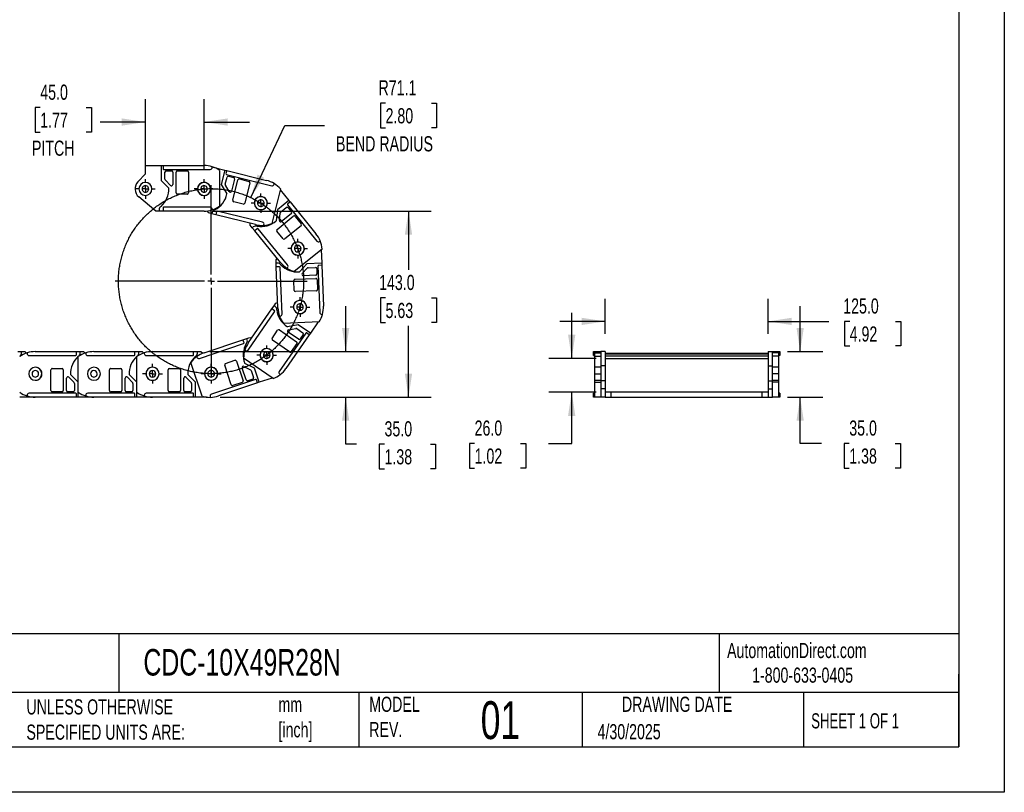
# Model space of a CAD drawing. Header units: millimetres. Extents: x 0 to 1537, y 0 to 1187.
# Tile 3 of 13: x 781 to 1537, y 0 to 594. Entities that reach past the tile are written whole.
import ezdxf

# ---------------------------------------------------------------- set-up
doc = ezdxf.new("R2010")
doc.units = ezdxf.units.MM
doc.header["$LTSCALE"] = 5.5
doc.linetypes.add('CENTERX2', pattern=[20.32, 12.7, -2.54, 2.54, -2.54])
doc.layers.add('CENTER', color=40, linetype='CENTERX2')
doc.layers.add('DIMENSIONS', color=140, linetype='Continuous', lineweight=25)
doc.layers.add('TEXT', color=140, linetype='Continuous', lineweight=25)
doc.styles.add('SLDTEXTSTYLE0', font='TXT', dxfattribs={"width": 0.7})
doc.styles.add('SLDTEXTSTYLE1', font='TXT', dxfattribs={"width": 0.65})
doc.dimstyles.new('SLDDIMSTYLE0', dxfattribs={"dimtxt": 11.869043, "dimasz": 18.161, "dimexe": 0, "dimexo": 0.0625, "dimgap": 2.967261, "dimtad": 0, "dimtih": 1, "dimtoh": 1, "dimdec": 1, "dimrnd": 1e-09, "dimzin": 12, "dimdsep": 46, "dimtxsty": 'SLDTEXTSTYLE0', "dimsah": 1, "dimcen": 0, "dimadec": 0, "dimazin": 3, "dimtfac": 1, "dimtdec": 1, "dimtofl": 0, "dimtmove": 0, "dimatfit": 3, "dimfxl": 0, "dimfrac": 2, "dimtolj": 1, "dimtzin": 12, "dimarcsym": 0})
doc.dimstyles.new('SLDDIMSTYLE1', dxfattribs={"dimtxt": 11.869043, "dimasz": 18.161, "dimexe": 0, "dimexo": 0.0625, "dimgap": 2.967261, "dimtad": 0, "dimtih": 1, "dimtoh": 1, "dimdec": 1, "dimrnd": 1e-09, "dimzin": 4, "dimdsep": 46, "dimtxsty": 'SLDTEXTSTYLE0', "dimsah": 1, "dimcen": 0.09, "dimadec": 0, "dimazin": 1, "dimtfac": 1, "dimtdec": 1, "dimtmove": 0, "dimatfit": 0, "dimfxl": 0, "dimfrac": 2, "dimtolj": 1, "dimtzin": 12, "dimarcsym": 0})
doc.dimstyles.new('SLDDIMSTYLE2', dxfattribs={"dimtxt": 11.869043, "dimasz": 18.161, "dimexe": 0, "dimexo": 0.0625, "dimgap": 2.967261, "dimtad": 0, "dimtih": 1, "dimtoh": 1, "dimdec": 1, "dimrnd": 1e-09, "dimzin": 4, "dimdsep": 46, "dimtxsty": 'SLDTEXTSTYLE0', "dimsah": 1, "dimcen": 0.09, "dimadec": 0, "dimazin": 1, "dimtfac": 1, "dimtdec": 1, "dimtofl": 0, "dimtmove": 0, "dimatfit": 3, "dimfxl": 0, "dimfrac": 2, "dimtolj": 1, "dimtzin": 12, "dimarcsym": 0})

# ---------------------------------------------------------------- blocks, each defined once
blk = doc.blocks.new('SW_BROKEN_VIEW_0')
at = {"color": 0}
blk.add_open_spline([(995.6, 413.61), (994.29, 417.49), (992.75, 421.29), (991, 425), (989.04, 428.6), (986.88, 432.08), (984.52, 435.44), (981.97, 438.65), (979.24, 441.7), (976.33, 444.6), (973.27, 447.32), (970.05, 449.87), (966.69, 452.22), (963.21, 454.37), (959.6, 456.32), (955.89, 458.06), (952.08, 459.59), (948.19, 460.89), (944.24, 461.96), (940.22, 462.81), (936.17, 463.42), (932.09, 463.8), (927.99, 463.94), (923.89, 463.85), (919.81, 463.52), (915.74, 462.95), (911.72, 462.16), (907.75, 461.13), (903.85, 459.87), (900.03, 458.4), (896.29, 456.7), (892.66, 454.79), (889.15, 452.68), (885.77, 450.36), (882.52, 447.86), (879.42, 445.17), (876.49, 442.31), (873.72, 439.29), (871.13, 436.11), (868.73, 432.78), (866.52, 429.33), (864.52, 425.75), (862.73, 422.06), (861.15, 418.28), (859.79, 414.41), (858.66, 410.47), (857.76, 406.47), (857.09, 402.43), (856.65, 398.35), (856.45, 394.25), (856.48, 390.15), (856.75, 386.06), (857.26, 381.99), (858, 377.96), (858.97, 373.98), (860.17, 370.06), (861.59, 366.21), (863.23, 362.45), (865.09, 358.8), (867.15, 355.26), (869.42, 351.84), (871.87, 348.55), (874.51, 345.42), (877.33, 342.44), (880.32, 339.63), (883.46, 337), (886.75, 334.55), (890.17, 332.29), (893.72, 330.24), (897.38, 328.39), (901.14, 326.76), (904.99, 325.35), (908.92, 324.16), (912.9, 323.2), (916.94, 322.47), (921.01, 321.97), (925.1, 321.71), (929.2, 321.69), (933.29, 321.9), (937.37, 322.35), (941.41, 323.03), (945.41, 323.94), (949.35, 325.09), (953.21, 326.45), (956.99, 328.04), (960.67, 329.84), (964.25, 331.85), (967.7, 334.07), (971.01, 336.48), (974.19, 339.08), (977.21, 341.85), (980.06, 344.79), (982.74, 347.9), (985.23, 351.15), (987.54, 354.54), (989.64, 358.06), (991.54, 361.69), (993.23, 365.43), (994.7, 369.26), (995.94, 373.17), (996.96, 377.14), (997.75, 381.16), (998.3, 385.22), (998.62, 389.31), (998.7, 393.41), (998.55, 397.51), (998.16, 401.59), (997.54, 405.64), (996.68, 409.65), (995.6, 413.61), (995.98, 412.29), (995.6, 413.61)], degree=3, knots=[0, 0, 0, 0, 0.009174, 0.018348, 0.027523, 0.036697, 0.045871, 0.055046, 0.06422, 0.073394, 0.082568, 0.091743, 0.100917, 0.110091, 0.119266, 0.12844, 0.137614, 0.146789, 0.155963, 0.165137, 0.174312, 0.183486, 0.19266, 0.201835, 0.211009, 0.220183, 0.229358, 0.238532, 0.247706, 0.25688, 0.266055, 0.275229, 0.284403, 0.293578, 0.302752, 0.311926, 0.321101, 0.330275, 0.339449, 0.348624, 0.357798, 0.366972, 0.376147, 0.385321, 0.394495, 0.40367, 0.412844, 0.422018, 0.431192, 0.440367, 0.449541, 0.458715, 0.46789, 0.477064, 0.486238, 0.495413, 0.504587, 0.513761, 0.522936, 0.53211, 0.541284, 0.550459, 0.559633, 0.568807, 0.577982, 0.587156, 0.59633, 0.605504, 0.614679, 0.623853, 0.633027, 0.642202, 0.651376, 0.66055, 0.669725, 0.678899, 0.688073, 0.697248, 0.706422, 0.715596, 0.724771, 0.733945, 0.743119, 0.752294, 0.761468, 0.770642, 0.779816, 0.788991, 0.798165, 0.807339, 0.816514, 0.825688, 0.834862, 0.844037, 0.853211, 0.862385, 0.87156, 0.880734, 0.889908, 0.899083, 0.908257, 0.917431, 0.926605, 0.93578, 0.944954, 0.954128, 0.963303, 0.972477, 0.981651, 0.990826, 1, 1, 1, 1], dxfattribs=at)
blk = doc.blocks.new('_D')
at = {"layer": 'DIMENSIONS'}
for p, q in [((1061.57, 529.57), (1057.58, 529.57)), ((1057.58, 529.57), (1057.58, 510.71)), ((1096.84, 529.57), (1100.82, 529.57)), ((1100.82, 529.57), (1100.82, 510.71)), ((958.04, 457.09), (984.22, 512.33)), ((984.22, 512.33), (1014.78, 512.33)), ((1057.58, 510.71), (1061.57, 510.71)), ((1100.82, 510.71), (1096.84, 510.71))]:
    blk.add_line(p, q, dxfattribs=at)
blk.add_solid([(958.04, 457.09), (968.34, 472.3), (963.29, 474.7)], dxfattribs=at)
at = {"layer": 'DIMENSIONS', "attachment_point": 1, "style": 'SLDTEXTSTYLE0'}
for s, insert, char_height in [('R71.1', (1056.17, 547.23), 11.642), ('2.80', (1061.57, 525.71), 11.642), ('BEND RADIUS', (1023.51, 504.19), 11.6417)]:
    blk.add_mtext(s, dxfattribs=dict(at, insert=insert, char_height=char_height))
blk = doc.blocks.new('_D_1')
at = {"layer": 'DIMENSIONS'}
for p, q in [((877.18, 478.18), (877.18, 532.55)), ((922.18, 478.23), (922.18, 532.55)), ((796.42, 526.19), (792.43, 526.19)), ((792.43, 526.19), (792.43, 507.33)), ((831.69, 526.19), (835.67, 526.19)), ((835.67, 526.19), (835.67, 507.33)), ((877.18, 515.09), (842.32, 515.09)), ((922.18, 515.09), (957.1, 515.09)), ((792.43, 507.33), (796.42, 507.33)), ((835.67, 507.33), (831.69, 507.33))]:
    blk.add_line(p, q, dxfattribs=at)
for points in [[(877.18, 515.09), (859.01, 517.88), (859.01, 512.29)], [(922.18, 515.09), (940.34, 512.29), (940.34, 517.88)]]:
    blk.add_solid(points, dxfattribs=at)
at = {"layer": 'DIMENSIONS', "char_height": 11.642, "attachment_point": 1, "style": 'SLDTEXTSTYLE0'}
for s, insert in [('45.0', (796.42, 543.85)), ('1.77', (796.42, 522.33)), ('PITCH', (790.06, 500.81))]:
    blk.add_mtext(s, dxfattribs=dict(at, insert=insert))
blk = doc.blocks.new('_D_2')
at = {"layer": 'DIMENSIONS'}
for p, q in [((929.16, 446.66), (1096.67, 446.66)), ((1079.2, 446.66), (1079.2, 401.5)), ((1061.57, 379.97), (1057.58, 379.97)), ((1057.58, 379.97), (1057.58, 361.11)), ((1096.84, 379.97), (1100.82, 379.97)), ((1100.82, 379.97), (1100.82, 361.11)), ((1057.58, 361.11), (1061.57, 361.11)), ((1079.2, 303.67), (1079.2, 358.45)), ((1100.82, 361.11), (1096.84, 361.11)), ((934.61, 303.67), (1096.67, 303.67))]:
    blk.add_line(p, q, dxfattribs=at)
for points in [[(1079.2, 446.66), (1076.41, 428.5), (1082, 428.5)], [(1079.2, 303.67), (1082, 321.83), (1076.41, 321.83)]]:
    blk.add_solid(points, dxfattribs=at)
at = {"layer": 'DIMENSIONS', "char_height": 11.642, "attachment_point": 1, "style": 'SLDTEXTSTYLE0'}
for s, insert in [('143.0', (1056.63, 397.64)), ('5.63', (1061.57, 376.12))]:
    blk.add_mtext(s, dxfattribs=dict(at, insert=insert))
blk = doc.blocks.new('_D_3')
at = {"layer": 'DIMENSIONS'}
for p, q in [((1030.95, 338.67), (1030.95, 373.6)), ((926.61, 338.67), (1048.41, 338.67)), ((934.61, 303.67), (1048.41, 303.67)), ((1030.95, 267.53), (1030.95, 303.67)), ((1039.38, 267.53), (1030.95, 267.53)), ((1060.78, 267.53), (1056.79, 267.53)), ((1056.79, 267.53), (1056.79, 248.67)), ((1096.05, 267.53), (1100.04, 267.53)), ((1100.04, 267.53), (1100.04, 248.67)), ((1056.79, 248.67), (1060.78, 248.67)), ((1100.04, 248.67), (1096.05, 248.67))]:
    blk.add_line(p, q, dxfattribs=at)
for points in [[(1030.95, 338.67), (1033.74, 356.83), (1028.15, 356.83)], [(1030.95, 303.67), (1028.15, 285.51), (1033.74, 285.51)]]:
    blk.add_solid(points, dxfattribs=at)
at = {"layer": 'DIMENSIONS', "char_height": 11.642, "attachment_point": 1, "style": 'SLDTEXTSTYLE0'}
for s, insert in [('35.0', (1060.78, 285.19)), ('1.38', (1060.78, 263.67))]:
    blk.add_mtext(s, dxfattribs=dict(at, insert=insert))
blk = doc.blocks.new('SW_CENTERMARKSYMBOL_0')
at = {"layer": 'CENTER', "color": 0}
for p, q in [((-5.08, 0), (-7.54, 0)), ((0, 0), (-2.54, 0)), ((0, 5.08), (0, 7.54)), ((0, 0), (0, 2.54)), ((0, 0), (0, -2.54)), ((0, 0), (2.54, 0)), ((5.08, 0), (7.54, 0)), ((0, -5.08), (0, -7.54))]:
    blk.add_line(p, q, dxfattribs=at)
blk = doc.blocks.new('SW_CENTERMARKSYMBOL_1')
at = {"layer": 'CENTER', "color": 0}
for p, q in [((0, 5.08), (0, 7.59)), ((-5.08, 0), (-7.59, 0)), ((0, 0), (-2.54, 0)), ((0, 0), (0, 2.54)), ((0, 0), (0, -2.54)), ((0, 0), (2.54, 0)), ((5.08, 0), (7.59, 0)), ((0, -5.08), (0, -7.59))]:
    blk.add_line(p, q, dxfattribs=at)
blk = doc.blocks.new('SW_CENTERMARKSYMBOL_2')
at = {"layer": 'CENTER', "color": 0}
for p, q in [((-5.08, 0), (-7.54, 0)), ((0, 0), (-2.54, 0)), ((0, 5.08), (0, 7.54)), ((0, 0), (0, 2.54)), ((0, 0), (0, -2.54)), ((0, 0), (2.54, 0)), ((5.08, 0), (7.54, 0)), ((0, -5.08), (0, -7.54))]:
    blk.add_line(p, q, dxfattribs=at)
blk = doc.blocks.new('SW_CENTERMARKSYMBOL_3')
at = {"layer": 'CENTER', "color": 0}
for p, q in [((-5.08, 0), (-7.54, 0)), ((0, 0), (-2.54, 0)), ((0, 5.08), (0, 7.54)), ((0, 0), (0, 2.54)), ((0, 0), (0, -2.54)), ((0, 0), (2.54, 0)), ((5.08, 0), (7.54, 0)), ((0, -5.08), (0, -7.54))]:
    blk.add_line(p, q, dxfattribs=at)
blk = doc.blocks.new('SW_CENTERMARKSYMBOL_4')
at = {"layer": 'CENTER', "color": 0}
for p, q in [((0, 5.08), (0, 7.59)), ((-5.08, 0), (-7.59, 0)), ((0, 0), (-2.54, 0)), ((0, 0), (0, 2.54)), ((0, 0), (0, -2.54)), ((0, 0), (2.54, 0)), ((5.08, 0), (7.59, 0)), ((0, -5.08), (0, -7.59))]:
    blk.add_line(p, q, dxfattribs=at)
blk = doc.blocks.new('SW_CENTERMARKSYMBOL_5')
at = {"layer": 'CENTER', "color": 0}
for p, q in [((-5.08, 0), (-7.54, 0)), ((0, 0), (-2.54, 0)), ((0, 5.08), (0, 7.54)), ((0, 0), (0, 2.54)), ((0, 0), (0, -2.54)), ((0, 0), (2.54, 0)), ((5.08, 0), (7.54, 0)), ((0, -5.08), (0, -7.54))]:
    blk.add_line(p, q, dxfattribs=at)
blk = doc.blocks.new('SW_CENTERMARKSYMBOL_6')
at = {"layer": 'CENTER', "color": 0}
for p, q in [((0, 5.08), (0, 7.59)), ((-5.08, 0), (-7.59, 0)), ((0, 0), (-2.54, 0)), ((0, 0), (0, 2.54)), ((0, 0), (0, -2.54)), ((0, 0), (2.54, 0)), ((5.08, 0), (7.59, 0)), ((0, -5.08), (0, -7.59))]:
    blk.add_line(p, q, dxfattribs=at)
blk = doc.blocks.new('SW_CENTERMARKSYMBOL_7')
at = {"layer": 'CENTER', "color": 0}
for p, q in [((0, 5.08), (0, 7.59)), ((-5.08, 0), (-7.59, 0)), ((0, 0), (-2.54, 0)), ((0, 0), (0, 2.54)), ((0, 0), (0, -2.54)), ((0, 0), (2.54, 0)), ((5.08, 0), (7.59, 0)), ((0, -5.08), (0, -7.59))]:
    blk.add_line(p, q, dxfattribs=at)
blk = doc.blocks.new('SW_CENTERMARKSYMBOL_8')
at = {"layer": 'CENTER', "color": 0}
for p, q in [((0, 5.08), (0, 73.68)), ((-5.08, 0), (-73.68, 0)), ((0, 0), (-2.54, 0)), ((0, 0), (0, 2.54)), ((0, 0), (0, -2.54)), ((0, 0), (2.54, 0)), ((5.08, 0), (73.68, 0)), ((0, -5.08), (0, -73.68))]:
    blk.add_line(p, q, dxfattribs=at)
blk = doc.blocks.new('_D_5')
at = {"layer": 'DIMENSIONS'}
for p, q in [((1230.3, 352.34), (1230.3, 379.35)), ((1355.3, 352.34), (1355.3, 379.35)), ((1230.3, 361.88), (1195.38, 361.88)), ((1355.3, 361.88), (1401.89, 361.88)), ((1417.97, 361.88), (1413.99, 361.88)), ((1413.99, 361.88), (1413.99, 343.02)), ((1453.24, 361.88), (1457.23, 361.88)), ((1457.23, 361.88), (1457.23, 343.02)), ((1413.99, 343.02), (1417.97, 343.02)), ((1457.23, 343.02), (1453.24, 343.02))]:
    blk.add_line(p, q, dxfattribs=at)
for points in [[(1230.3, 361.88), (1212.14, 364.68), (1212.14, 359.09)], [(1355.3, 361.88), (1373.46, 359.09), (1373.46, 364.68)]]:
    blk.add_solid(points, dxfattribs=at)
at = {"layer": 'DIMENSIONS', "char_height": 11.642, "attachment_point": 1, "style": 'SLDTEXTSTYLE0'}
for s, insert in [('125.0', (1413.03, 379.55)), ('4.92', (1417.97, 358.03))]:
    blk.add_mtext(s, dxfattribs=dict(at, insert=insert))
blk = doc.blocks.new('_D_6')
at = {"layer": 'DIMENSIONS'}
for p, q in [((1204.51, 333.47), (1204.51, 368.4)), ((1223.32, 333.47), (1187.05, 333.47)), ((1223.32, 307.47), (1187.05, 307.47)), ((1204.51, 268.08), (1204.51, 307.47)), ((1129.96, 268.08), (1125.97, 268.08)), ((1125.97, 268.08), (1125.97, 249.22)), ((1165.23, 268.08), (1169.21, 268.08)), ((1169.21, 268.08), (1169.21, 249.22)), ((1186.63, 268.08), (1204.51, 268.08)), ((1125.97, 249.22), (1129.96, 249.22)), ((1169.21, 249.22), (1165.23, 249.22))]:
    blk.add_line(p, q, dxfattribs=at)
for points in [[(1204.51, 333.47), (1207.31, 351.63), (1201.72, 351.63)], [(1204.51, 307.47), (1201.72, 289.31), (1207.31, 289.31)]]:
    blk.add_solid(points, dxfattribs=at)
at = {"layer": 'DIMENSIONS', "char_height": 11.642, "attachment_point": 1, "style": 'SLDTEXTSTYLE0'}
for s, insert in [('26.0', (1129.96, 285.75)), ('1.02', (1129.96, 264.23))]:
    blk.add_mtext(s, dxfattribs=dict(at, insert=insert))
blk = doc.blocks.new('_D_7')
at = {"layer": 'DIMENSIONS'}
for p, q in [((1379.96, 338.67), (1379.96, 373.6)), ((1370.29, 338.67), (1397.42, 338.67)), ((1370.29, 303.67), (1397.42, 303.67)), ((1379.96, 268.08), (1379.96, 303.67)), ((1396.27, 268.08), (1379.96, 268.08)), ((1417.67, 268.08), (1413.68, 268.08)), ((1413.68, 268.08), (1413.68, 249.22)), ((1452.94, 268.08), (1456.92, 268.08)), ((1456.92, 268.08), (1456.92, 249.22)), ((1413.68, 249.22), (1417.67, 249.22)), ((1456.92, 249.22), (1452.94, 249.22))]:
    blk.add_line(p, q, dxfattribs=at)
for points in [[(1379.96, 338.67), (1382.75, 356.83), (1377.16, 356.83)], [(1379.96, 303.67), (1377.16, 285.51), (1382.75, 285.51)]]:
    blk.add_solid(points, dxfattribs=at)
at = {"layer": 'DIMENSIONS', "char_height": 11.642, "attachment_point": 1, "style": 'SLDTEXTSTYLE0'}
for s, insert in [('35.0', (1417.67, 285.75)), ('1.38', (1417.67, 264.23))]:
    blk.add_mtext(s, dxfattribs=dict(at, insert=insert))

msp = doc.modelspace()

# ---------------------------------------------------------------- linework, layer by layer
at = {"color": 7, "linetype": 'Continuous'}
for p, q in [((1536.71, 1187.46), (1536.71, 0.01)), ((1536.71, 0.01), (0.01, 0.01))]:
    msp.add_line(p, q, dxfattribs=at)
for p, q in [((877.18, 475.16), (877.18, 481.66)), ((877.18, 481.66), (889.18, 481.66)), ((889.18, 481.66), (889.18, 470.26)), ((889.18, 481.66), (890.68, 481.66)), ((890.68, 481.66), (890.68, 479.16)), ((890.68, 481.66), (922.18, 481.66)), ((891.18, 478.66), (926.98, 478.66)), ((892.18, 471.07), (892.18, 476.66)), ((893.18, 477.66), (897.18, 477.66)), ((898.18, 476.66), (898.18, 467.07)), ((900.68, 460.66), (900.68, 476.66)), ((901.68, 477.66), (909.18, 477.66)), ((910.18, 476.66), (910.18, 460.66)), ((928.48, 480.16), (928.48, 480.69)), ((929.11, 480.48), (938.17, 478.22)), ((934.18, 477.89), (934.18, 450.42)), ((938.17, 478.22), (935.42, 467.16)), ((938.17, 478.22), (939.63, 477.86)), ((939.63, 477.86), (939.02, 475.43)), ((939.63, 477.86), (970.19, 470.24)), ((871.43, 469.22), (877.18, 475.16)), ((889.18, 470.26), (895.16, 464.27)), ((896.47, 466.37), (892.47, 470.37)), ((938.52, 467.22), (939.87, 472.64)), ((939.39, 474.83), (974.12, 466.17)), ((941.09, 473.37), (944.97, 472.41)), ((945.7, 471.19), (943.38, 461.89)), ((944.25, 455.06), (948.12, 470.59)), ((949.33, 471.32), (956.61, 469.5)), ((935.42, 467.16), (939.78, 459.9)), ((941.55, 461.62), (938.64, 466.47)), ((957.34, 468.29), (953.47, 452.77)), ((980.93, 463.68), (974.28, 437.03)), ((975.94, 467.26), (976.07, 467.78)), ((980.73, 462.91), (987.33, 454.8)), ((885.18, 446.66), (872.08, 457.5)), ((909.18, 459.66), (901.68, 459.66)), ((952.26, 452.04), (944.98, 453.85)), ((987.33, 454.8), (978.48, 447.61)), ((987.33, 454.8), (988.27, 453.64)), ((887.68, 446.66), (885.18, 446.66)), ((887.68, 447.66), (887.68, 446.66)), ((890.68, 446.66), (887.68, 446.66)), ((890.68, 449.16), (890.68, 446.66)), ((922.18, 446.66), (890.68, 446.66)), ((926.98, 449.66), (891.18, 449.66)), ((925.82, 445.23), (924.66, 446.81)), ((928.48, 447.63), (928.48, 448.16)), ((931.77, 446.32), (931.16, 443.9)), ((967.11, 438.03), (932.37, 446.69)), ((978.48, 447.61), (977.62, 439.18)), ((981.01, 445.79), (985.34, 449.32)), ((986.26, 451.36), (1008.85, 423.58)), ((988.27, 453.64), (986.33, 452.06)), ((986.75, 449.17), (989.27, 446.07)), ((988.27, 453.64), (1008.15, 429.2)), ((928.25, 444.62), (925.82, 445.23)), ((928.49, 445.59), (928.25, 444.62)), ((931.16, 443.9), (928.25, 444.62)), ((961.73, 436.28), (931.16, 443.9)), ((978.29, 432.63), (990.71, 442.73)), ((980.07, 439.49), (980.64, 445.12)), ((989.13, 444.66), (981.69, 438.62)), ((992.11, 442.58), (996.84, 436.76)), ((957.65, 435.82), (957.66, 437.29)), ((959.23, 433.88), (957.65, 435.82)), ((960, 434.51), (959.23, 433.88)), ((961.12, 431.55), (959.23, 433.88)), ((963.06, 433.13), (961.12, 431.55)), ((981, 407.12), (961.12, 431.55)), ((986.36, 405.28), (963.77, 433.06)), ((968.07, 435.69), (968.2, 436.21)), ((982.88, 425.4), (978.15, 431.22)), ((996.7, 435.36), (984.29, 425.26)), ((1010.96, 423.37), (1011.38, 423.7)), ((1012.8, 417.52), (991.49, 400.18)), ((1012.18, 417.01), (1012.59, 406.57)), ((977.46, 409.19), (978.36, 410.36)), ((977.56, 406.7), (977.46, 409.19)), ((978.56, 406.73), (977.56, 406.7)), ((977.68, 403.7), (977.56, 406.7)), ((980.18, 403.8), (977.68, 403.7)), ((978.92, 372.22), (977.68, 403.7)), ((982.1, 367.54), (980.7, 403.32)), ((985.72, 402.84), (986.14, 403.17)), ((1001.2, 406.12), (995.45, 399.9)), ((997.6, 398.68), (1001.44, 402.84)), ((1012.59, 406.57), (1001.2, 406.12)), ((1002.14, 403.16), (1007.72, 403.38)), ((1008.76, 402.42), (1008.91, 398.42)), ((1009.68, 404.45), (1011.08, 368.68)), ((1012.65, 405.07), (1010.16, 404.97)), ((1012.59, 406.57), (1012.65, 405.07)), ((1012.65, 405.07), (1013.89, 373.6)), ((991.4, 385.72), (991.1, 393.22)), ((992.06, 394.26), (1008.05, 394.88)), ((1007.95, 397.38), (998.37, 397)), ((1009.09, 393.92), (1009.38, 386.43)), ((1008.42, 385.39), (992.44, 384.76)), ((956.31, 345.56), (974.21, 371.48)), ((974.21, 371.48), (975.92, 373.95)), ((976.27, 370.06), (974.21, 371.48)), ((975.92, 373.95), (977.34, 376)), ((976.74, 373.38), (975.92, 373.95)), ((977.34, 376), (978.75, 376.41)), ((956.05, 339.9), (976.4, 369.36)), ((980.13, 365.96), (980.66, 365.99)), ((1012.64, 367.24), (1013.17, 367.26)), ((1010.6, 361.46), (983.15, 360.38)), ((994.48, 359.3), (986.15, 357.78)), ((987.14, 355.51), (992.7, 356.53)), ((993.45, 356.37), (998.05, 353.2)), ((1003.87, 352.83), (994.48, 359.3)), ((1009.8, 361.43), (1003.87, 352.83)), ((952.1, 347.79), (954.95, 348.74)), ((954.95, 348.74), (957.32, 349.53)), ((955.27, 347.79), (954.95, 348.74)), ((957.32, 349.53), (958.69, 349)), ((974.4, 348.87), (978.66, 355.04)), ((1000.26, 352.89), (979.92, 323.43)), ((980.05, 355.3), (993.22, 346.2)), ((1003.01, 351.59), (985.11, 325.67)), ((994.64, 348.26), (986.75, 353.71)), ((998.3, 351.81), (996.03, 348.52)), ((1003.01, 351.59), (1000.96, 353.01)), ((1003.87, 352.83), (1003.01, 351.59)), ((918.63, 333.42), (952.58, 344.78)), ((922.23, 337.79), (952.1, 347.79)), ((952.9, 345.42), (952.1, 347.79)), ((987.82, 338.39), (974.65, 347.48)), ((993.47, 344.81), (989.21, 338.64)), ((779.13, 338.67), (782.13, 338.67)), ((782.13, 337.67), (782.13, 338.67)), ((782.13, 338.67), (784.63, 338.67)), ((784.63, 338.67), (785.94, 337.58)), ((786.33, 337.7), (786.33, 337.17)), ((787.83, 335.67), (823.63, 335.67)), ((792.63, 338.67), (824.13, 338.67)), ((824.13, 336.17), (824.13, 338.67)), ((824.13, 338.67), (827.13, 338.67)), ((825.63, 307.44), (825.63, 334.91)), ((827.13, 337.67), (827.13, 338.67)), ((827.13, 338.67), (829.63, 338.67)), ((829.63, 338.67), (830.94, 337.58)), ((831.33, 337.7), (831.33, 337.17)), ((832.83, 335.67), (868.63, 335.67)), ((837.63, 338.67), (869.13, 338.67)), ((869.13, 336.17), (869.13, 338.67)), ((869.13, 338.67), (872.13, 338.67)), ((870.63, 307.44), (870.63, 334.91)), ((872.13, 337.67), (872.13, 338.67)), ((872.13, 338.67), (874.63, 338.67)), ((874.63, 338.67), (875.94, 337.58)), ((876.33, 337.7), (876.33, 337.17)), ((877.83, 335.67), (913.63, 335.67)), ((882.63, 338.67), (914.13, 338.67)), ((914.13, 336.17), (914.13, 338.67)), ((914.13, 338.67), (917.13, 338.67)), ((916.56, 334.88), (916.73, 334.37)), ((917.13, 337.67), (917.13, 338.67)), ((917.13, 338.67), (919.63, 338.67)), ((919.63, 338.67), (921.16, 337.4)), ((975.2, 317.94), (952.59, 333.54)), ((953.53, 339.82), (953.97, 339.52)), ((1221.3, 336.17), (1221.3, 338.67)), ((1221.3, 338.67), (1222.3, 338.67)), ((1221.3, 335.67), (1221.3, 336.17)), ((1221.3, 336.17), (1222.3, 336.17)), ((1221.3, 335.67), (1222.3, 335.67)), ((1222.3, 337.67), (1222.3, 338.67)), ((1222.3, 338.67), (1226.8, 338.67)), ((1222.3, 335.09), (1222.3, 337.67)), ((1222.3, 337.67), (1226.8, 337.67)), ((1222.3, 335.09), (1226.8, 335.09)), ((1222.3, 326.72), (1222.3, 335.09)), ((1230.3, 338.67), (1226.8, 338.67)), ((1226.8, 338.67), (1226.8, 327.84)), ((1230.3, 338.67), (1230.3, 327.84)), ((1230.3, 337.47), (1355.3, 337.47)), ((1230.3, 336.97), (1355.3, 336.97)), ((1230.3, 335.47), (1355.3, 335.47)), ((1230.3, 333.47), (1355.3, 333.47)), ((1355.3, 338.67), (1358.8, 338.67)), ((1355.3, 338.67), (1355.3, 327.84)), ((1358.8, 327.84), (1358.8, 338.67)), ((1358.8, 338.67), (1363.3, 338.67)), ((1363.3, 337.67), (1358.8, 337.67)), ((1363.3, 335.09), (1358.8, 335.09)), ((1363.3, 338.67), (1363.3, 337.67)), ((1363.3, 338.67), (1364.3, 338.67)), ((1363.3, 337.67), (1363.3, 335.09)), ((1364.3, 336.17), (1363.3, 336.17)), ((1364.3, 335.67), (1363.3, 335.67)), ((1363.3, 335.09), (1363.3, 326.72)), ((1364.3, 338.67), (1364.3, 336.17)), ((1364.3, 336.17), (1364.3, 335.67)), ((805.63, 325.67), (813.13, 325.67)), ((850.63, 325.67), (858.13, 325.67)), ((895.63, 325.67), (903.13, 325.67)), ((920.76, 304.36), (912.05, 330.41)), ((943.13, 313.15), (938.05, 328.32)), ((938.68, 329.59), (945.8, 331.97)), ((947.06, 331.34), (952.14, 316.16)), ((954.51, 316.96), (951.47, 326.05)), ((952.86, 327.26), (957.93, 324.74)), ((961.01, 325.88), (953.43, 329.66)), ((964.63, 315.07), (961.01, 325.88)), ((1226.8, 326.67), (1222.3, 326.67)), ((1222.3, 321.67), (1222.3, 326.67)), ((1230.3, 327.84), (1226.8, 327.84)), ((1226.8, 327.84), (1226.8, 316.11)), ((1230.3, 327.84), (1230.3, 316.11)), ((1355.3, 327.84), (1355.3, 316.11)), ((1355.3, 327.84), (1358.8, 327.84)), ((1358.8, 316.11), (1358.8, 327.84)), ((1363.3, 326.67), (1358.8, 326.67)), ((1363.3, 326.67), (1363.3, 321.67)), ((804.63, 308.67), (804.63, 324.67)), ((814.13, 324.67), (814.13, 308.67)), ((816.63, 308.67), (816.63, 318.26)), ((818.33, 318.96), (822.33, 314.96)), ((825.63, 315.07), (819.64, 321.06)), ((849.63, 308.67), (849.63, 324.67)), ((859.13, 324.67), (859.13, 308.67)), ((861.63, 308.67), (861.63, 318.26)), ((863.33, 318.96), (867.33, 314.96)), ((870.63, 315.07), (864.64, 321.06)), ((894.63, 308.67), (894.63, 324.67)), ((904.13, 324.67), (904.13, 308.67)), ((906.63, 308.67), (906.63, 318.26)), ((908.33, 318.96), (912.33, 314.96)), ((915.63, 315.07), (909.64, 321.06)), ((959.57, 317.6), (955.78, 316.33)), ((958.43, 324.16), (960.2, 318.86)), ((974.54, 318.39), (964.63, 315.07)), ((980.3, 321.34), (980.74, 321.04)), ((1222.3, 321.67), (1226.8, 321.67)), ((1222.3, 316.67), (1222.3, 321.67)), ((1363.3, 321.67), (1358.8, 321.67)), ((1363.3, 321.67), (1363.3, 316.67)), ((822.63, 314.26), (822.63, 308.67)), ((825.63, 303.67), (825.63, 315.07)), ((867.63, 314.26), (867.63, 308.67)), ((870.63, 303.67), (870.63, 315.07)), ((912.63, 314.26), (912.63, 308.67)), ((915.63, 303.67), (915.63, 315.07)), ((961.78, 317.28), (927.83, 305.92)), ((963.21, 314.6), (933.34, 304.6)), ((951.51, 314.9), (944.4, 312.52)), ((963.21, 314.6), (962.42, 316.97)), ((964.63, 315.07), (963.21, 314.6)), ((1222.3, 316.67), (1226.8, 316.67)), ((1222.3, 315.07), (1222.3, 316.67)), ((1222.3, 315.07), (1226.8, 315.07)), ((1222.3, 303.67), (1222.3, 315.07)), ((1230.3, 316.11), (1226.8, 316.11)), ((1226.8, 316.11), (1226.8, 310.17)), ((1230.3, 310.17), (1226.8, 310.17)), ((1226.8, 310.17), (1226.8, 303.67)), ((1230.3, 316.11), (1230.3, 310.17)), ((1230.3, 310.17), (1230.3, 303.67)), ((1355.3, 316.11), (1358.8, 316.11)), ((1355.3, 316.11), (1355.3, 310.17)), ((1355.3, 310.17), (1358.8, 310.17)), ((1355.3, 310.17), (1355.3, 303.67)), ((1358.8, 316.67), (1363.3, 316.67)), ((1358.8, 310.17), (1358.8, 316.11)), ((1363.3, 315.07), (1358.8, 315.07)), ((1358.8, 303.67), (1358.8, 310.17)), ((1363.3, 316.67), (1363.3, 315.07)), ((1363.3, 315.07), (1363.3, 303.67)), ((792.62, 303.67), (780.63, 303.67)), ((786.33, 305.17), (786.33, 304.64)), ((823.63, 306.67), (787.83, 306.67)), ((824.13, 303.67), (792.63, 303.67)), ((813.13, 307.67), (805.63, 307.67)), ((821.63, 307.67), (817.63, 307.67)), ((824.13, 303.67), (824.13, 306.17)), ((825.63, 303.67), (824.13, 303.67)), ((837.62, 303.67), (825.63, 303.67)), ((831.33, 305.17), (831.33, 304.64)), ((868.63, 306.67), (832.83, 306.67)), ((869.13, 303.67), (837.63, 303.67)), ((858.13, 307.67), (850.63, 307.67)), ((866.63, 307.67), (862.63, 307.67)), ((869.13, 303.67), (869.13, 306.17)), ((870.63, 303.67), (869.13, 303.67)), ((882.62, 303.67), (870.63, 303.67)), ((876.33, 305.17), (876.33, 304.64)), ((913.63, 306.67), (877.83, 306.67)), ((914.13, 303.67), (882.63, 303.67)), ((903.13, 307.67), (895.63, 307.67)), ((911.63, 307.67), (907.63, 307.67)), ((914.13, 303.67), (914.13, 306.17)), ((915.63, 303.67), (914.13, 303.67)), ((924.12, 303.67), (915.63, 303.67)), ((926.89, 304.02), (927.06, 303.52)), ((1221.3, 306.17), (1221.3, 306.67)), ((1221.3, 306.67), (1222.3, 306.67)), ((1221.3, 306.17), (1222.3, 306.17)), ((1221.3, 303.67), (1221.3, 306.17)), ((1222.3, 303.67), (1221.3, 303.67)), ((1226.8, 303.67), (1222.3, 303.67)), ((1230.3, 303.67), (1226.8, 303.67)), ((1234.8, 307.47), (1230.3, 307.47)), ((1230.3, 303.67), (1234.8, 303.67)), ((1234.8, 303.67), (1234.8, 307.47)), ((1350.8, 307.47), (1234.8, 307.47)), ((1234.8, 303.67), (1350.8, 303.67)), ((1350.8, 303.67), (1350.8, 307.47)), ((1355.3, 307.47), (1350.8, 307.47)), ((1350.8, 303.67), (1355.3, 303.67)), ((1355.3, 303.67), (1358.8, 303.67)), ((1363.3, 303.67), (1358.8, 303.67)), ((1364.3, 306.67), (1363.3, 306.67)), ((1364.3, 306.17), (1363.3, 306.17)), ((1364.3, 303.67), (1363.3, 303.67)), ((1364.3, 306.67), (1364.3, 306.17)), ((1364.3, 306.17), (1364.3, 303.67))]:
    msp.add_line(p, q)
for centre, radius, start, end in [((891.18, 479.16), 0.5, 180.00067, 270.00189), ((893.18, 476.66), 1, 89.99981, 179.99933), ((897.18, 476.66), 1, 0.00067, 90.00019), ((901.68, 476.66), 1, 90.00152, 179.99933), ((909.18, 476.66), 1, 0.00067, 90.00019), ((922.18, 460.66), 21, 72.5454, 90.00266), ((926.98, 480.16), 1.5, 270.00038, 359.99933), ((922.18, 460.66), 21, 55.1534, 72.54533), ((877.18, 463.66), 8, 135.921, 230.40225), ((893.18, 471.07), 1, 179.999, 225.00166), ((939.51, 475.31), 0.5, 166.00064, 255.99935), ((940.84, 472.4), 1, 76.00057, 165.99994), ((944.73, 471.43), 1, 346.0004, 75.99928), ((949.09, 470.35), 1, 76.00057, 165.99994), ((956.37, 468.53), 1, 345.99987, 75.99981), ((965.11, 449.86), 21, 58.54503, 76.00319), ((877.18, 463.66), 5, 0.00019, 179.99981), ((877.18, 463.66), 5, 180.00011, 359.99989), ((877.18, 463.66), 2.55, 359.99983, 180.00017), ((877.18, 463.66), 2.55, 179.99967, 0.00033), ((877.18, 463.66), 18, 311.81037, 1.94318), ((897.18, 467.07), 1, 225.00014, 0.00018), ((922.18, 463.66), 5.05, 90.00005, 269.99995), ((922.18, 463.66), 5, 166.00013, 345.99986), ((922.18, 463.66), 5, 346.00013, 165.99986), ((922.18, 463.66), 2.55, 165.99979, 345.99999), ((922.18, 463.66), 2.55, 345.99979, 165.99999), ((922.18, 463.66), 5.05, 270.00005, 89.99995), ((939.49, 466.98), 1, 166.00097, 210.99928), ((942.41, 462.13), 1, 210.99987, 346.00025), ((974.49, 467.62), 1.5, 255.99968, 346.00024), ((965.11, 449.86), 21, 41.15369, 58.54519), ((901.68, 460.66), 1, 180.00037, 269.99921), ((909.18, 460.66), 1, 269.99908, 359.99963), ((922.18, 463.66), 18, 297.81018, 347.94316), ((945.22, 454.82), 1, 166.00014, 255.99954), ((965.84, 452.77), 5.05, 76.0002, 255.99989), ((965.79, 452.75), 5, 129.12491, 309.12504), ((965.79, 452.75), 5, 309.12489, 129.12506), ((965.79, 452.75), 2.55, 129.12496, 309.12509), ((965.79, 452.75), 2.55, 309.12496, 129.12509), ((965.84, 452.77), 5.05, 255.99986, 76.00023), ((890.47, 447.76), 2.8, 117.6197, 182.10212), ((891.18, 449.16), 0.5, 89.99811, 179.99933), ((922.18, 467.66), 21, 269.99725, 287.45463), ((926.98, 448.16), 1.5, 0.00042, 89.99986), ((922.18, 467.66), 21, 287.45467, 304.8466), ((931.23, 445.02), 2.8, 103.62125, 168.10105), ((932.25, 446.2), 0.5, 76.00071, 166.00053), ((952.5, 453.01), 1, 256.00016, 346.00009), ((985.97, 448.54), 1, 39.12429, 129.12544), ((986.65, 451.67), 0.5, 129.12916, 219.11897), ((965.79, 452.75), 18, 260.93542, 311.06809), ((981.06, 439.39), 1, 174.12381, 309.12576), ((981.64, 445.02), 1, 129.12864, 174.12452), ((988.5, 445.44), 1, 309.12831, 39.12224), ((991.34, 441.95), 1, 39.12505, 129.12493), ((961.85, 432.4), 2.8, 66.74575, 131.22631), ((966.81, 456.65), 21, 255.99724, 273.45463), ((963.38, 432.74), 0.5, 39.12454, 129.12544), ((966.75, 436.57), 1.5, 346.00014, 75.99943), ((966.81, 456.65), 21, 273.45458, 290.84664), ((978.92, 431.85), 1, 129.12421, 219.12634), ((996.07, 436.13), 1, 309.12515, 39.123), ((983.66, 426.03), 1, 219.12505, 309.12493), ((991.86, 415.95), 21, 21.67065, 39.12764), ((1010.02, 424.53), 1.5, 219.12468, 309.12524), ((991.86, 415.95), 21, 4.27891, 21.67008), ((994.19, 417.84), 5.05, 39.12495, 219.12519), ((994.14, 417.85), 5, 92.25004, 272.24982), ((994.19, 417.84), 5.05, 219.12495, 39.12519), ((994.14, 417.85), 2.55, 92.25043, 272.24995), ((994.14, 417.85), 5, 272.2497, 92.25016), ((994.14, 417.85), 2.55, 272.24976, 92.25062), ((978.77, 403.94), 2.8, 29.87039, 94.35174), ((980.2, 403.3), 0.5, 2.25073, 92.24949), ((997.29, 420.37), 21, 219.1219, 236.57986), ((994.14, 417.85), 18, 224.06036, 274.1931), ((997.29, 420.37), 21, 236.57957, 253.97155), ((985.19, 404.34), 1.5, 309.12317, 39.12659), ((1002.17, 402.16), 1, 92.24934, 137.24969), ((1007.76, 402.38), 1, 2.25058, 92.24958), ((1010.18, 404.47), 0.5, 92.24973, 182.25239), ((992.1, 393.26), 1, 92.25106, 182.24934), ((998.33, 398), 1, 137.25108, 272.2504), ((1007.91, 398.38), 1, 272.248, 2.2524), ((1008.09, 393.88), 1, 2.2478, 92.25236), ((992.4, 385.76), 1, 182.2506, 272.24954), ((1008.38, 386.39), 1, 272.248, 2.2524), ((975.23, 371.02), 2.8, 352.99612, 57.47564), ((995.87, 372.93), 18, 187.18533, 237.31824), ((999.9, 373.05), 21, 182.2472, 199.70476), ((995.9, 372.89), 5.05, 2.24995, 182.25005), ((995.9, 372.89), 5.05, 182.24988, 2.25012), ((995.87, 372.93), 5, 55.3751, 235.37497), ((995.87, 372.93), 5, 235.37486, 55.37521), ((995.87, 372.93), 2.55, 55.375, 235.37511), ((995.87, 372.93), 2.55, 235.375, 55.37511), ((992.91, 372.77), 21, 344.79507, 2.25324), ((975.99, 369.65), 0.5, 325.37587, 55.37454), ((999.9, 373.05), 21, 199.70504, 217.09643), ((980.6, 367.48), 1.5, 272.25065, 2.25036), ((992.91, 372.77), 21, 327.40392, 344.79474), ((1012.58, 368.74), 1.5, 182.24876, 272.25142), ((979.48, 354.47), 1, 55.3754, 145.37438), ((987.32, 354.53), 1, 100.37523, 235.3746), ((992.88, 355.55), 1, 55.37519, 100.3753), ((975.22, 348.3), 1, 145.37596, 235.37445), ((995.21, 349.08), 1, 235.37515, 325.37507), ((997.48, 352.38), 1, 325.37596, 55.37445), ((1000.67, 352.6), 0.5, 55.37475, 145.37474), ((970.3, 335.95), 18, 150.31028, 200.44318), ((952.42, 345.26), 0.5, 288.50112, 18.49783), ((973.59, 333.62), 21, 145.37225, 162.8296), ((952.64, 346.81), 2.8, 316.12197, 20.60051), ((970.3, 335.95), 5, 18.50003, 198.49992), ((970.3, 335.9), 5.05, 325.3751, 145.37494), ((992.65, 345.38), 1, 325.37259, 55.37544), ((792.62, 317.67), 21, 107.4547, 124.84652), ((779.33, 337.57), 2.8, 297.62046, 2.10192), ((792.62, 317.67), 21, 89.99719, 107.45468), ((787.83, 337.17), 1.5, 180.00032, 270.0001), ((837.63, 321.67), 18, 131.81023, 181.94322), ((823.63, 336.17), 0.5, 269.99908, 359.99963), ((837.62, 317.67), 21, 107.4547, 124.84652), ((824.33, 337.57), 2.8, 297.62046, 2.10192), ((837.62, 317.67), 21, 89.99719, 107.45468), ((832.83, 337.17), 1.5, 180.00032, 270.0001), ((882.63, 321.67), 18, 131.81037, 181.94318), ((868.63, 336.17), 0.5, 270.00079, 359.99963), ((882.62, 317.67), 21, 107.4547, 124.84652), ((869.33, 337.57), 2.8, 297.62166, 2.10023), ((882.62, 317.67), 21, 89.99711, 107.45476), ((877.83, 337.17), 1.5, 180.00032, 270.0001), ((927.63, 321.67), 18, 131.81037, 181.94318), ((928.89, 317.88), 21, 125.95482, 143.34658), ((913.63, 336.17), 0.5, 269.99738, 359.99963), ((914.33, 337.57), 2.8, 297.61983, 2.10205), ((928.89, 317.88), 21, 108.49706, 125.95475), ((918.16, 334.85), 1.5, 198.50028, 288.50029), ((973.59, 333.63), 21, 162.82925, 180.22177), ((954.82, 340.76), 1.5, 235.37502, 325.37496), ((970.3, 335.9), 5.05, 145.37494, 325.37509), ((970.3, 335.95), 5, 198.50003, 18.49992), ((970.3, 335.95), 2.55, 18.49989, 198.50021), ((970.3, 335.95), 2.55, 198.49989, 18.50021), ((988.39, 339.21), 1, 235.37399, 325.37593), ((792.63, 321.67), 5.05, 90.00005, 269.99995), ((792.63, 321.67), 5, 0.00004, 179.99996), ((792.63, 321.67), 5.05, 269.99986, 90.00014), ((805.63, 324.67), 1, 89.99921, 180.00079), ((813.13, 324.67), 1, 0.00067, 89.99933), ((837.63, 321.67), 5.05, 90.00005, 269.99995), ((837.63, 321.67), 5, 0.00004, 179.99996), ((837.63, 321.67), 5.05, 270.00003, 89.99997), ((850.63, 324.67), 1, 90.00006, 180.00079), ((858.13, 324.67), 1, 0.00067, 90.00019), ((882.63, 321.67), 5.05, 90.00005, 269.99995), ((882.63, 321.67), 5, 359.99991, 180.00009), ((882.63, 321.67), 5.05, 270.00003, 89.99997), ((895.63, 324.67), 1, 89.99981, 179.99933), ((903.13, 324.67), 1, 0.00067, 89.99848), ((927.63, 321.67), 5.05, 108.50024, 288.49992), ((927.63, 321.67), 5, 0.00011, 179.99989), ((927.63, 321.67), 5.05, 288.50021, 108.49995), ((939, 328.64), 1, 108.50066, 198.49829), ((946.11, 331.02), 1, 18.49884, 108.50093), ((952.42, 326.37), 1, 63.49917, 198.50129), ((967.83, 337.6), 21, 307.92045, 325.37779), ((792.63, 321.67), 5, 180.00001, 359.99999), ((792.63, 321.67), 2.55, 360, 180), ((792.63, 321.67), 2.55, 179.99983, 0.00017), ((817.63, 318.26), 1, 44.99965, 180.00024), ((837.63, 321.67), 5, 180.00001, 359.99999), ((837.63, 321.67), 2.55, 360, 180), ((837.63, 321.67), 2.55, 179.99983, 0.00017), ((862.63, 318.26), 1, 45.00014, 179.99975), ((882.63, 321.67), 5, 179.99996, 0.00004), ((882.63, 321.67), 2.55, 0.00017, 179.99983), ((882.63, 321.67), 2.55, 180, 360), ((907.63, 318.26), 1, 45.00014, 179.99975), ((927.63, 321.67), 5, 180.00011, 359.99989), ((927.63, 321.67), 2.55, 359.99983, 180.00017), ((927.63, 321.67), 2.55, 179.99967, 0.00033), ((957.48, 323.84), 1, 18.4963, 63.50197), ((959.25, 318.54), 1, 288.49952, 18.50159), ((967.83, 337.6), 21, 290.52828, 307.92045), ((981.15, 322.57), 1.5, 145.37588, 235.37457), ((821.63, 314.26), 1, 359.99897, 44.99964), ((866.63, 314.26), 1, 0.00611, 44.99455), ((911.63, 314.26), 1, 359.99818, 45.00249), ((944.08, 313.47), 1, 198.49806, 288.50144), ((951.19, 315.85), 1, 288.49952, 18.50159), ((955.46, 317.28), 1, 198.50028, 288.50029), ((961.94, 316.81), 0.5, 18.49936, 108.50121), ((792.62, 324.67), 21, 235.1534, 252.54533), ((787.83, 305.17), 1.5, 89.9999, 179.99982), ((792.62, 324.67), 21, 252.54541, 270.00277), ((805.63, 308.67), 1, 179.99921, 270.00079), ((813.13, 308.67), 1, 270.00067, 359.99933), ((817.63, 308.67), 1, 180.00067, 269.99933), ((821.63, 308.67), 1, 269.99921, 0.00079), ((823.63, 306.17), 0.5, 0.00067, 90.00019), ((837.62, 324.67), 21, 235.1534, 252.54533), ((832.83, 305.17), 1.5, 89.9999, 179.99982), ((837.62, 324.67), 21, 252.54541, 270.00277), ((850.63, 308.67), 1, 179.99921, 269.99994), ((858.13, 308.67), 1, 269.99981, 359.99933), ((862.63, 308.67), 1, 180.00067, 269.99848), ((866.63, 308.67), 1, 269.99981, 359.99933), ((868.63, 306.17), 0.5, 0.00067, 89.99848), ((882.62, 324.67), 21, 235.1534, 252.54533), ((877.83, 305.17), 1.5, 89.9999, 179.99982), ((882.62, 324.67), 21, 252.54533, 270.00285), ((895.63, 308.67), 1, 180.00067, 270.00019), ((903.13, 308.67), 1, 270.00152, 359.99933), ((907.63, 308.67), 1, 180.00067, 270.00019), ((911.63, 308.67), 1, 270.00152, 359.99933), ((913.63, 306.17), 0.5, 0.00067, 90.00189), ((926.67, 324.52), 21, 253.65354, 271.04524), ((928.31, 304.5), 1.5, 108.4999, 198.50049), ((926.67, 324.52), 21, 271.04526, 288.50286)]:
    msp.add_arc(centre, radius, start, end)
at = {"layer": 'TEXT'}
for p, q in [((1501.77, 1152.53), (1501.77, 34.92)), ((1501.77, 121.69), (34.92, 121.69)), ((856.67, 121.69), (856.67, 76.83)), ((1317.66, 121.69), (1317.66, 76.83)), ((1501.77, 34.92), (1501.77, 90.81)), ((1501.77, 76.83), (34.92, 76.83)), ((1041.15, 76.83), (1041.15, 34.92)), ((1212.56, 76.83), (1212.56, 34.92)), ((1382.42, 76.83), (1382.42, 34.92)), ((34.92, 34.92), (1501.77, 34.92))]:
    msp.add_line(p, q, dxfattribs=at)

# ---------------------------------------------------------------- block references
at = {"color": 7, "linetype": 'Continuous'}
msp.add_blockref('SW_BROKEN_VIEW_0', (0, 0), dxfattribs=at)
at = {"layer": 'CENTER'}
for name, p in [('SW_CENTERMARKSYMBOL_0', (877.18, 463.66)), ('SW_CENTERMARKSYMBOL_1', (922.18, 463.66)), ('SW_CENTERMARKSYMBOL_8', (927.57, 392.81)), ('SW_CENTERMARKSYMBOL_2', (965.79, 452.75)), ('SW_CENTERMARKSYMBOL_3', (994.14, 417.85)), ('SW_CENTERMARKSYMBOL_4', (995.9, 372.89)), ('SW_CENTERMARKSYMBOL_5', (970.3, 335.95)), ('SW_CENTERMARKSYMBOL_7', (882.63, 321.67)), ('SW_CENTERMARKSYMBOL_6', (927.63, 321.67))]:
    msp.add_blockref(name, p, dxfattribs=at)

# ---------------------------------------------------------------- texts
at = {"color": 179, "linetype": 'Continuous', "lineweight": 18, "char_height": 11.6417, "attachment_point": 1, "style": 'SLDTEXTSTYLE0'}
for s, insert in [('AutomationDirect.com', (1323.82, 114.82)), ('1-800-633-0405', (1343.05, 95.9))]:
    msp.add_mtext(s, dxfattribs=dict(at, insert=insert))
at = {"layer": 'TEXT'}
for s, insert, char_height, attachment_point, style in [('CDC-10X49R28N', (875.64, 110.13), 20.3729, 1, 'SLDTEXTSTYLE0'), ('UNLESS OTHERWISE ^JSPECIFIED UNITS ARE:', (785.78, 71.48), 11.6417, 1, 'SLDTEXTSTYLE0'), ('mm^J[inch]', (979.35, 73.31), 11.642, 1, 'SLDTEXTSTYLE0'), ('MODEL ^JREV.', (1049.04, 73.5), 11.6417, 1, 'SLDTEXTSTYLE0'), ('01', (1134.64, 70.04), 29.104, 1, 'SLDTEXTSTYLE0'), ('DRAWING DATE', (1285.49, 73.5), 11.6417, 2, 'SLDTEXTSTYLE0'), ('SHEET 1 OF 1', (1388.43, 60.78), 11.6417, 1, 'SLDTEXTSTYLE1'), ('4/30/2025', (1224.37, 52.45), 11.642, 1, 'SLDTEXTSTYLE0')]:
    msp.add_mtext(s, dxfattribs=dict(at, insert=insert, char_height=char_height, attachment_point=attachment_point, style=style))

# ---------------------------------------------------------------- dimensions: what is measured, and where the dimension line sits
at = {"layer": 'DIMENSIONS'}
dim = msp.add_radius_dim(center=(927.57, 392.81), mpoint=(958.04, 457.09), text='<>\\PBEND RADIUS', dimstyle='SLDDIMSTYLE0', dxfattribs=at)
dim.commit()
dim.dimension.update_dxf_attribs({"geometry": '_D', "text_midpoint": (1079.2, 518.47), "dimtype": 164})
dim = msp.add_linear_dim(base=(922.18, 515.09), p1=(877.18, 471.2), p2=(922.18, 471.25), text='<>\\PPITCH', dimstyle='SLDDIMSTYLE1', dxfattribs=at)
dim.commit()
dim.dimension.update_dxf_attribs({"geometry": '_D_1', "text_midpoint": (814.05, 515.09), "dimtype": 160})
for base, p1, p2, angle, dimstyle, picture, middle in [((1079.2, 446.66), (927.63, 303.67), (922.18, 446.66), 90, 'SLDDIMSTYLE2', '_D_2', (1079.2, 379.97)), ((1355.3, 361.88), (1230.3, 345.36), (1355.3, 345.36), 0, 'SLDDIMSTYLE1', '_D_5', (1435.61, 361.88)), ((1030.95, 303.67), (919.63, 338.67), (927.63, 303.67), 90, 'SLDDIMSTYLE1', '_D_3', (1030.95, 267.53)), ((1379.96, 338.67), (1363.3, 303.67), (1363.3, 338.67), 90, 'SLDDIMSTYLE1', '_D_7', (1379.96, 268.08)), ((1204.51, 307.47), (1230.3, 333.47), (1230.3, 307.47), 90, 'SLDDIMSTYLE1', '_D_6', (1204.51, 268.08))]:
    dim = msp.add_linear_dim(base=base, p1=p1, p2=p2, angle=angle, dimstyle=dimstyle, dxfattribs=at)
    dim.commit()
    dim.dimension.update_dxf_attribs({"geometry": picture, "text_midpoint": middle, "dimtype": 160})

doc.saveas('drawing.dxf')
